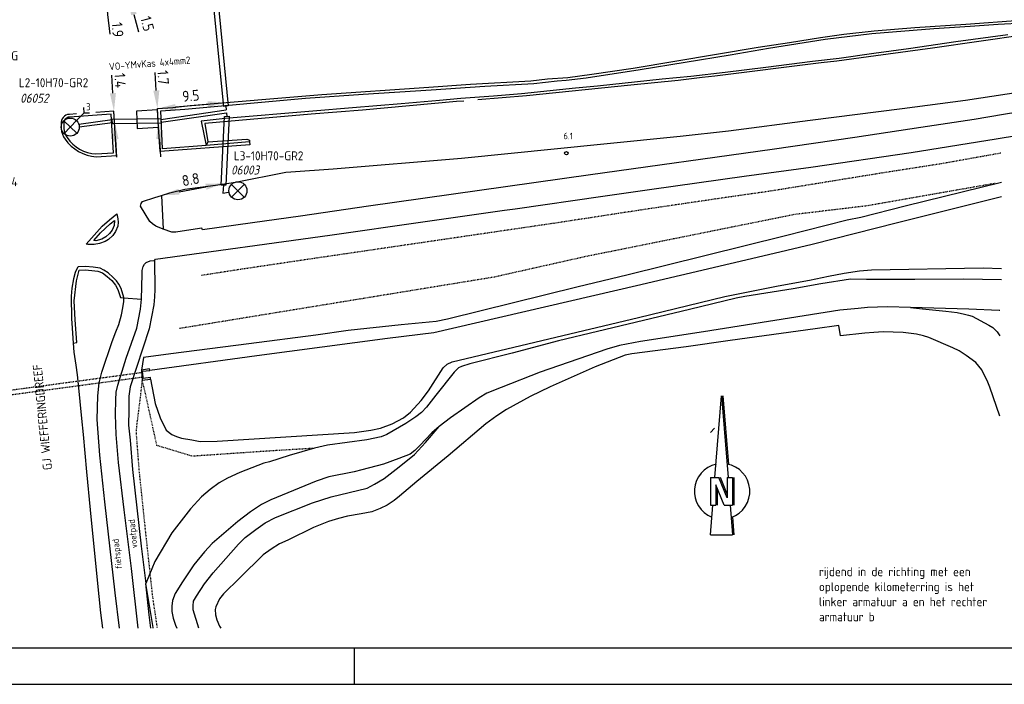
# Model space of a CAD drawing. Extents: x 130725 to 131355, y 479354 to 479502.
# Tile 7 of 19: x 131098 to 131235, y 479354 to 479446. Entities that reach past the tile are written whole.
import ezdxf
from ezdxf.enums import TextEntityAlignment as Align

# ---------------------------------------------------------------- set-up
doc = ezdxf.new("R2010")
doc.units = 0
doc.header["$LTSCALE"] = 5
doc.header["$MEASUREMENT"] = 0
doc.header["$PDMODE"] = 3
doc.linetypes.add('STIPPELFIJN', pattern=[0.003, 0.002, -0.001])
doc.layers.get('0').update_dxf_attribs({"linetype": 'CONTINUOUS'})
doc.layers.get('DEFPOINTS').update_dxf_attribs({"linetype": 'CONTINUOUS'})
for name, color, linetype in [('C00-F', 3, 'STIPPELFIJN'), ('C00-T', 3, 'STIPPELFIJN'), ('C000G5-VERH-050', 11, 'CONTINUOUS'), ('C002A5', 4, 'CONTINUOUS'), ('C06-F', 3, 'CONTINUOUS'), ('E00-F', 7, 'CONTINUOUS'), ('E00-T', 7, 'CONTINUOUS'), ('E01-F', 7, 'CONTINUOUS'), ('E01-T', 7, 'CONTINUOUS'), ('E02-F', 7, 'STIPPELFIJN'), ('K00-F', 7, 'CONTINUOUS'), ('K10-T', 4, 'STIPPELFIJN'), ('KADER1', 3, 'CONTINUOUS'), ('L02-F', 4, 'BESCH'), ('P02-F', 7, 'CONTINUOUS'), ('P02-T', 7, 'CONTINUOUS'), ('P03-T', 7, 'CONTINUOUS'), ('P04-D', 7, 'CONTINUOUS'), ('Q83-T', 7, 'CONTINUOUS'), ('SIV-OV-MAATVOERING', 6, 'CONTINUOUS'), ('SIV-OV-MANTELBUIS', 7, 'CONTINUOUS'), ('SIV-OV-NIEUW-ARM', 2, 'CONTINUOUS'), ('SIV-OV-NIEUW-KABEL', 3, 'CONTINUOUS'), ('SIV-TEKST-025', 7, 'CONTINUOUS')]:
    doc.layers.add(name, color=color, linetype=linetype)
doc.styles.add('ISO', font='ISO.shx')
doc.styles.get("Standard").update_dxf_attribs({"font": 'txt.shx'})
doc.linetypes.add('BESCH', pattern='A,0.005,[136,giskit.shx,S=0.001,R=0,X=0,Y=0.0002],0.005', length=0.01)
doc.dimstyles.get("Standard").update_dxf_attribs({"dimtxt": 0.18, "dimasz": 0.18, "dimexe": 0.18, "dimexo": 0.0625, "dimgap": 0.09, "dimtad": 0, "dimtih": 1, "dimtoh": 1, "dimdec": 4, "dimzin": 0, "dimtxsty": 'STANDARD', "dimcen": 0.09, "dimazin": 3, "dimtfac": 1, "dimtdec": 4, "dimtofl": 0, "dimtmove": 0, "dimatfit": 3, "dimtolj": 1, "dimtzin": 0})

# ---------------------------------------------------------------- blocks, each defined once
blk = doc.blocks.new('OV')
for p, q in [((-0.88, 0.88), (0.88, -0.88)), ((-0.88, -0.88), (0.88, 0.88))]:
    blk.add_line(p, q)
at = {"linetype": 'CONTINUOUS'}
blk.add_circle((0, 0), 1.25, dxfattribs=at)
at = {"layer": 'SIV-TEKST-025', "color": 2, "style": 'ISO'}
blk.add_attdef('MASTGEG.', (-2.7, 6.04), '', height=1.25, dxfattribs=at)
at = {"layer": 'SIV-TEKST-025', "color": 2, "style": 'ISO', "oblique": 13.5}
blk.add_attdef('MASTNR.', (-2.7, 3.8), '', height=1.25, dxfattribs=at)
blk = doc.blocks.new('PNH-A6')
at = {"layer": 'KADER1', "color": 21}
blk.add_line((1250, 10), (10, 10), dxfattribs=at)
at = {"layer": 'KADER1', "color": 7}
for p, q in [((840, 10), (840, 0)), ((0, 0), (1260, 0))]:
    blk.add_line(p, q, dxfattribs=at)
blk = doc.blocks.new('*D110')
at = {"layer": 'DEFPOINTS', "color": 0}
for p in [(131126.52, 479423.01), (131126.53, 479422.92), (131117.88, 479421.29)]:
    blk.add_point(p, dxfattribs=at)
at = {"layer": 'SIV-OV-MAATVOERING', "color": 0}
blk.add_line((131120.33, 479421.84), (131124.06, 479422.54), dxfattribs=at)
for points in [[(131123.98, 479422.95), (131124.14, 479422.13), (131126.52, 479423.01)], [(131120.25, 479422.25), (131120.4, 479421.43), (131117.87, 479421.38)]]:
    blk.add_solid(points, dxfattribs=at)
at = {"layer": 'SIV-OV-MAATVOERING', "color": 0, "insert": (131121.94, 479423.54), "char_height": 1.5, "attachment_point": 5, "rotation": 10.6744, "style": 'ISO'}
blk.add_mtext('\\A1;8.8', dxfattribs=at)
blk = doc.blocks.new('*D101')
at = {"layer": 'DEFPOINTS', "color": 0}
for p in [(131111.31, 479433), (131111.31, 479433), (131111.39, 479431.63)]:
    blk.add_point(p, dxfattribs=at)
at = {"layer": 'SIV-OV-MAATVOERING', "color": 0}
for p, q in [((131111.16, 479435.5), (131111.02, 479437.99)), ((131111.39, 479431.63), (131111.31, 479433)), ((131111.54, 479429.13), (131111.68, 479426.64))]:
    blk.add_line(p, q, dxfattribs=at)
for points in [[(131111.58, 479435.52), (131110.75, 479435.47), (131111.31, 479433)], [(131111.95, 479429.16), (131111.12, 479429.11), (131111.39, 479431.63)]]:
    blk.add_solid(points, dxfattribs=at)
at = {"layer": 'SIV-OV-MAATVOERING', "color": 0, "insert": (131112.17, 479437.26), "char_height": 1.5, "attachment_point": 5, "rotation": 273.372, "style": 'ISO'}
blk.add_mtext('\\A1;1.4', dxfattribs=at)
blk = doc.blocks.new('*D100')
at = {"layer": 'DEFPOINTS', "color": 0}
for p in [(131117.34, 479433.37), (131117.34, 479433.37), (131117.45, 479431.68)]:
    blk.add_point(p, dxfattribs=at)
at = {"layer": 'SIV-OV-MAATVOERING', "color": 0}
for p, q in [((131117.18, 479435.87), (131117.03, 479438.36)), ((131117.45, 479431.68), (131117.34, 479433.37)), ((131117.6, 479429.18), (131117.76, 479426.69))]:
    blk.add_line(p, q, dxfattribs=at)
for points in [[(131117.6, 479435.89), (131116.77, 479435.84), (131117.34, 479433.37)], [(131118.02, 479429.21), (131117.18, 479429.16), (131117.45, 479431.68)]]:
    blk.add_solid(points, dxfattribs=at)
at = {"layer": 'SIV-OV-MAATVOERING', "color": 0, "insert": (131118.13, 479437.68), "char_height": 1.5, "attachment_point": 5, "rotation": 273.5584, "style": 'ISO'}
blk.add_mtext('\\A1;1.7', dxfattribs=at)
blk = doc.blocks.new('*D99')
at = {"layer": 'DEFPOINTS', "color": 0}
for p in [(131126.81, 479434.2), (131126.81, 479434.2), (131117.34, 479433.37)]:
    blk.add_point(p, dxfattribs=at)
at = {"layer": 'SIV-OV-MAATVOERING', "color": 0}
blk.add_line((131119.83, 479433.59), (131124.32, 479433.98), dxfattribs=at)
for points in [[(131119.79, 479434), (131119.87, 479433.17), (131117.34, 479433.37)], [(131124.29, 479434.4), (131124.36, 479433.57), (131126.81, 479434.2)]]:
    blk.add_solid(points, dxfattribs=at)
at = {"layer": 'SIV-OV-MAATVOERING', "color": 0, "insert": (131121.96, 479435.15), "char_height": 1.5, "attachment_point": 5, "rotation": 5.0015, "style": 'ISO'}
blk.add_mtext('\\A1;9.5', dxfattribs=at)
blk = doc.blocks.new('*D91')
at = {"layer": 'DEFPOINTS', "color": 0}
for p in [(131113.04, 479450.37), (131113.04, 479450.37), (131113.44, 479448.83)]:
    blk.add_point(p, dxfattribs=at)
at = {"layer": 'SIV-OV-MAATVOERING', "color": 0}
for p, q in [((131112.41, 479452.79), (131111.78, 479455.21)), ((131113.44, 479448.83), (131113.04, 479450.37)), ((131114.07, 479446.41), (131114.7, 479443.99))]:
    blk.add_line(p, q, dxfattribs=at)
for points in [[(131112.82, 479452.89), (131112.01, 479452.68), (131113.04, 479450.37)], [(131114.47, 479446.51), (131113.67, 479446.3), (131113.44, 479448.83)]]:
    blk.add_solid(points, dxfattribs=at)
at = {"layer": 'SIV-OV-MAATVOERING', "color": 0, "insert": (131115.93, 479445.13), "char_height": 1.5, "attachment_point": 5, "rotation": 284.5653, "style": 'ISO'}
blk.add_mtext('\\A1;1.5', dxfattribs=at)
blk = doc.blocks.new('AO')
at = {"linetype": 'CONTINUOUS'}
for p, q in [((0.88, 0.88), (1.94, 1.94)), ((1.94, 1.94), (1.94, 2.69)), ((1.94, 1.94), (2.69, 1.94)), ((-0.88, -0.88), (0.88, 0.88)), ((0.88, -0.88), (-0.88, 0.88))]:
    blk.add_line(p, q, dxfattribs=at)
blk.add_circle((0, 0), 1.25, dxfattribs=at)
at = {"layer": 'SIV-TEKST-025', "color": 2, "style": 'ISO'}
for tag, p, height in [('MASTGEG.', (-1.52, 8.17), 1.25), ('VLAGGEN', (2.23, 2.29), 1)]:
    blk.add_attdef(tag, p, '', height=height, dxfattribs=at)
at = {"layer": 'SIV-TEKST-025', "color": 2, "style": 'ISO', "oblique": 13.5}
blk.add_attdef('MASTNR.', (-1.34, 6.27), '', height=1.25, dxfattribs=at)
blk = doc.blocks.new('RONDJE', base_point=(20, 20))
blk.add_circle((20, 20), 0.237)
blk = doc.blocks.new('83')
at = {"linetype": 'CONTINUOUS'}
blk.add_blockref('RONDJE', (0, 0), dxfattribs=at)
at = {"linetype": 'CONTINUOUS', "style": 'ISO'}
blk.add_attdef('83', (0.6, 0), '', height=0.9, dxfattribs=at)

msp = doc.modelspace()

# ---------------------------------------------------------------- linework, layer by layer
at = {"layer": 'C00-F', "color": 8, "flags": 128}
for points in [[(131123.447, 479410.289), (131128.659, 479411.098), (131139.079, 479412.645), (131173.008, 479417.615), (131184.739, 479419.414), (131196.829, 479421.191), (131202.229, 479421.956), (131219.553, 479424.765), (131226.041, 479425.771), (131233.994, 479427.189), (131234.32966308, 479427.25108464)], [(131115.211, 479395.743), (131114.959, 479393.481), (131114.425, 479389.293), (131114.373, 479388.429), (131114.776, 479383.229), (131115.665, 479374.713), (131116.64, 479365.773), (131117.29673127, 479361.370389)], [(131139.08492467, 479386.29230147), (131133.117, 479385.933), (131122.564, 479385.215), (131122.116, 479385.207), (131117.267, 479386.678), (131115.436, 479394.961), (131115.211, 479395.743)]]:
    msp.add_lwpolyline(points, dxfattribs=at)
at = {"layer": 'C00-T', "color": 8, "flags": 128}
msp.add_lwpolyline([(131120.38, 479402.93), (131164.04, 479410.06), (131176.65, 479412.89), (131205.72, 479418.74), (131215.76, 479419.94), (131233.56, 479423.06)], dxfattribs=at)
at = {"layer": 'C000G5-VERH-050', "flags": 128}
for points in [[(131121.86752931, 479433.79084722), (131140.14, 479435.299), (131154.941, 479436.356), (131160.731, 479436.747), (131169.075, 479437.232), (131171.404, 479437.474), (131174.239, 479437.685), (131177.567, 479438.139), (131183.285, 479438.957), (131200.622, 479441.863), (131204.937, 479442.525), (131209.234, 479443.222), (131212.471, 479443.676), (131216.67, 479444.159), (131222.315, 479444.613), (131229.404, 479445.08), (131236.91253075, 479445.62411424)], [(131237.63713089, 479443.56684815), (131224.771, 479441.764), (131216.906, 479440.689), (131211.503, 479439.926), (131209.345, 479439.692), (131194.621, 479437.847), (131192.835, 479437.675), (131189.538, 479437.281), (131182.978, 479436.593), (131168.501, 479435.119), (131161.72809691, 479434.57075058)], [(131117.88093212, 479421.34322345), (131119.071, 479421.705), (131121.144, 479422.187), (131125.398, 479422.758), (131128.169, 479423.19), (131135.122, 479424.575), (131135.806, 479424.607), (131141.711, 479425.022), (131159.506, 479426.509), (131179.235, 479428.48), (131189.776, 479429.552), (131196.505, 479430.279), (131207.804, 479431.765), (131220.553, 479433.39), (131229.333, 479434.531), (131250.914, 479437.816)], [(131117.34941009, 479433.21867943), (131117.34, 479433.37), (131119.46979974, 479433.53851826), (131121.86752931, 479433.79084722)], [(131159.81557375, 479434.41593666), (131158.791, 479434.333), (131145.771, 479433.152), (131138.666, 479432.589), (131131.78, 479432.001), (131123.92610208, 479431.28841866)], [(131117.49989465, 479430.79872315), (131117.34941009, 479433.21867943)], [(131240.016, 479433.412), (131234.619, 479432.564), (131230.529, 479431.838), (131223.139, 479430.751), (131213.985, 479429.369), (131202.568, 479427.71), (131177.382, 479424.184), (131146.58, 479419.825), (131137.182, 479418.476), (131130.498, 479417.558), (131123.604, 479416.587), (131123.483, 479416.778), (131120.785, 479416.362), (131119.868, 479416.241), (131119.349, 479416.258), (131118.13000505, 479416.64101141)], [(131115.14092087, 479406.96700211), (131115.233, 479410.42), (131115.233, 479410.952), (131115.35, 479411.484), (131115.531, 479411.814), (131115.786, 479412.059), (131116.326, 479412.272), (131116.911, 479412.336), (131117.081, 479412.506), (131141.248, 479415.847), (131154.125, 479417.667), (131165.444, 479419.306), (131166.939, 479419.496), (131179.054, 479421.219), (131185.87, 479422.219), (131198.664, 479424.005), (131207.925, 479425.257), (131221.803, 479427.3), (131233.595, 479429.173), (131245.707, 479431.172)], [(131123.92610208, 479431.28841866), (131124.33, 479428.78)], [(131130.12, 479428.78), (131130.16, 479428.35), (131117.71, 479427.42), (131117.49989465, 479430.79872315)], [(131124.33, 479428.78), (131129.72, 479429.14), (131130.09, 479428.98), (131130.12, 479428.78)], [(131118.13000505, 479416.64101141), (131117.118, 479417.089), (131116.669, 479417.401), (131116.271, 479417.73), (131115.008, 479419.842), (131115.077, 479420.222), (131115.283, 479420.51), (131116.961, 479421.064), (131117.88093212, 479421.34322345)], [(131107.464, 479414.604), (131109.695, 479417.063), (131110.708, 479417.959), (131111.698, 479418.782), (131111.841, 479418.102), (131111.889, 479417.636), (131111.829, 479417.087), (131111.543, 479416.335), (131111.174, 479415.774), (131110.553, 479415.213), (131110.088, 479414.938), (131109.325, 479414.652), (131108.562, 479414.533), (131107.703, 479414.557), (131107.464, 479414.604)], [(131112.701, 479407.213), (131112.31, 479408.431), (131111.989, 479409.054), (131111.643, 479409.489), (131111.189, 479409.983), (131110.518, 479410.596), (131109.917, 479410.99), (131109.384, 479411.237), (131108.446, 479411.405), (131107.344, 479411.474), (131106.356, 479411.455), (131106.248, 479411.336), (131105.912, 479410.664), (131105.688, 479409.766), (131105.49, 479408.481), (131105.362, 479407.384), (131105.41, 479404.272), (131105.528, 479402.947), (131105.6764971, 479400.88396388)], [(131105.6764971, 479400.88396388), (131105.766, 479399.633), (131106.043, 479397.826), (131106.221, 479396.475), (131106.368, 479395.143), (131106.804, 479390.404), (131107.04, 479388.204), (131107.501, 479383.018), (131108.028, 479377.749), (131108.972, 479368.005), (131109.436, 479363.51), (131109.71082613, 479361.370389)]]:
    msp.add_lwpolyline(points, dxfattribs=at)
for points in [[(131106.13015841, 479432.63959049), (131105.13000023, 479432.57000023, 0.4442936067), (131103.9800001, 479431.23000008)], [(131103.9800001, 479431.23000008), (131103.97999998, 479430.58, 0.1231056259), (131104.53000003, 479429.1300002, 0.2198388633), (131108.83999989, 479426.68000031), (131111.67, 479426.89), (131111.31, 479433), (131108.78058286, 479432.82400505)]]:
    msp.add_lwpolyline(points, format="xyb", dxfattribs=at)
at = {"layer": 'C002A5', "color": 2}
for p, q in [((131194.61697492, 479382.24890657), (131195.52171115, 479393.55810956)), ((131195.52171115, 479393.55810956), (131196.42644739, 479382.24890657)), ((131195.71470077, 479393.55810956), (131196.47387045, 479384.06848854)), ((131193.98271115, 479382.24890657), (131193.98271115, 479378.40140657)), ((131196.29121115, 479379.43737765), (131195.16659959, 479382.24890657)), ((131196.29121115, 479379.95536319), (131195.3737938, 479382.24890657)), ((131196.29121115, 479382.24890657), (131196.29121115, 479379.43737765)), ((131197.06071115, 479382.24890657), (131197.06071115, 479378.40140657)), ((131197.25308615, 479382.24890657), (131197.25308615, 479378.40140657)), ((131194.75221115, 479381.21293549), (131194.75221115, 479378.40140657)), ((131195.87682272, 479378.40140657), (131194.75221115, 479381.21293549)), ((131194.94458615, 479380.73199799), (131194.94458615, 479378.40140657)), ((131193.98271115, 479374.32060956), (131194.30917492, 479378.40140657)), ((131196.73424739, 479378.40140657), (131197.06071115, 479374.32060956)), ((131197.057998, 479376.76689416), (131197.25370077, 479374.32060956)), ((131193.98271115, 479374.32060956), (131197.06071115, 479374.32060956))]:
    msp.add_line(p, q, dxfattribs=at)
at = {"layer": 'C002A5', "color": 2, "linetype": 'CONTINUOUS'}
for p, q in [((131193.98271115, 479382.24890657), (131195.16659959, 479382.24890657)), ((131196.29121115, 479382.24890657), (131197.06071115, 479382.24890657)), ((131193.98271115, 479378.40140657), (131194.75221115, 479378.40140657)), ((131195.87682272, 479378.40140657), (131197.06071115, 479378.40140657))]:
    msp.add_line(p, q, dxfattribs=at)
for start, end in [(102.7267556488, 248.1254017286), (289.1674947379, 79.9803477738)]:
    msp.add_arc((131195.60924947, 479380.32515657), 3.84188804, start, end, dxfattribs=at)
at = {"layer": 'C06-F', "color": 8, "flags": 128}
for points in [[(131234.32966308, 479423.10861262), (131220.988, 479419.842), (131214.833, 479418.299), (131212.923, 479417.899), (131204.214, 479415.696), (131182.395, 479410.302), (131175.646, 479408.654), (131157.55, 479404.189), (131155.977, 479403.861), (131151.114, 479403.391), (131143.797, 479402.612), (131139.309, 479401.99), (131130.007, 479400.792), (131122.789, 479399.837), (131119.18, 479399.386), (131115.415, 479398.884), (131115.114, 479397.128)], [(131234.32966308, 479409.63933384), (131229.056, 479409.754), (131222.318, 479409.703), (131215.61, 479409.701), (131213.41, 479409.72), (131209.286, 479409.074), (131205.444, 479408.397), (131198.74, 479407.31), (131197.548, 479407.092), (131191.099, 479405.529), (131178.357, 479402.473), (131172.932, 479401.188), (131166.492, 479399.493), (131160.627, 479398), (131159.473, 479397.646), (131159.083, 479397.425), (131158.489, 479396.831), (131155.948, 479393.679), (131154.624, 479391.981), (131153.949, 479391.274), (131153.173, 479390.664), (131151.781, 479389.73), (131149.134, 479388.218), (131148.36, 479387.865), (131146.358, 479387.474), (131140.9, 479386.746), (131139.08492467, 479386.29230147)], [(131221.72386765, 479405.82467737), (131218.549, 479405.919), (131215.779, 479405.812), (131214.469, 479405.661), (131211.913, 479405.446), (131193.014, 479402.421), (131184.309, 479401.072), (131181.375, 479400.558), (131179.644, 479400.024), (131170.388, 479396.821), (131164.988, 479394.74), (131163.013, 479393.944), (131161.923, 479393.31), (131157.95, 479390.516), (131156.38495566, 479389.30305033)], [(131221.72386765, 479405.82467737), (131223.398, 479405.62), (131226.615, 479405.302), (131228.2, 479405.098), (131229.215, 479404.895), (131229.758, 479404.759), (131230.252, 479404.591), (131232.573, 479403.367), (131233.113, 479403.029), (131233.736, 479402.417), (131234.11, 479401.885), (131234.11756575, 479401.87120364)], [(131234.03131478, 479405.39682589), (131229.817, 479405.574), (131221.72386765, 479405.82467737)], [(131234.11756575, 479390.73452185), (131232.731, 479394.746), (131232.46, 479395.479), (131231.599, 479397.146), (131230.797, 479398.184), (131229.416, 479399.167), (131228.454, 479399.777), (131227.582, 479400.219), (131224.269, 479401.67), (131223.515, 479401.885), (131222.553, 479402.089), (131220.684, 479402.327), (131217.924, 479402.417), (131216.66, 479402.36), (131215.381, 479402.258), (131212.023, 479401.884), (131211.808, 479403.312), (131208.501, 479402.836), (131196.703, 479401.228), (131190.609, 479400.366), (131183.089, 479399.369), (131182.174, 479399.222), (131178.029, 479397.601), (131171.786, 479394.818), (131169.018, 479393.462), (131165.711, 479391.649), (131164.369, 479390.806), (131162.862, 479389.695), (131157.627, 479385.258), (131153.306, 479381.691), (131150.888, 479379.658), (131150.129, 479379.057), (131149.189, 479378.434), (131148.204, 479377.935), (131147.064, 479377.506), (131145.58, 479377.2), (131143.704, 479376.895), (131142.428, 479376.579), (131141.058, 479376.16), (131138.974, 479375.333), (131135.415, 479373.581), (131134.26, 479373.048), (131133.105, 479372.312), (131131.999, 479371.543), (131128.74, 479368.361), (131126.513, 479366.134), (131125.936, 479365.433), (131125.449, 479364.323), (131125.358, 479363.976), (131125.403, 479363.239), (131125.585, 479362.502), (131125.947, 479361.664), (131126.12175859, 479361.370389)], [(131156.38495566, 479389.30305033), (131155.38, 479388.418), (131153.727, 479386.699), (131153.024, 479385.996), (131152.358, 479385.502), (131150.797, 479384.881), (131148.671, 479384.108), (131145.686, 479383.291), (131144.599, 479383.036), (131141.078, 479382.348), (131139.36, 479381.725), (131133.046, 479379.145), (131131.773, 479378.488), (131130.248, 479377.478), (131128.466, 479376.145), (131124.901, 479373.115), (131123.851, 479371.945), (131122.391, 479370.14), (131120.788, 479367.805), (131119.779, 479366.15), (131119.414, 479365.205), (131119.328, 479364.431), (131119.328, 479363.657), (131119.521, 479362.776), (131119.822, 479361.787), (131120.00857218, 479361.370389)], [(131123.05285012, 479361.370389), (131122.289, 479363.925), (131122.27, 479364.446), (131122.356, 479365.09), (131122.732, 479365.81), (131123.859, 479367.498), (131125.059, 479369.037), (131128.559, 479373.013), (131129.5, 479373.911), (131130.982, 479375.029), (131132.249, 479375.953), (131133.709, 479376.705), (131138.834, 479378.719), (131141.432, 479379.557), (131146.403, 479380.783), (131147.434, 479381.341), (131148.744, 479382.094), (131150.827, 479383.727), (131152.953, 479385.425), (131154.491, 479387.091), (131156.38495566, 479389.30305033)], [(131139.08492467, 479386.29230147), (131135.582, 479385.305), (131132.866, 479384.439), (131132.103, 479384.218), (131128.743, 479382.961), (131127.052, 479382.148), (131125.898, 479381.502), (131124.642, 479380.602), (131123.454, 479379.549), (131121.917, 479377.891), (131119.355, 479374.578), (131116.966, 479370.596), (131115.72845384, 479367.54394311)], [(131116.75085722, 479361.370389), (131116.741, 479361.442), (131115.72845384, 479367.54394311)]]:
    msp.add_lwpolyline(points, dxfattribs=at)
at = {"layer": 'E00-F', "color": 8, "flags": 128}
msp.add_lwpolyline([(131112.69783441, 479407.15605547), (131115.14092087, 479406.96700211)], dxfattribs=at)
at = {"layer": 'E00-T', "color": 8, "flags": 128}
for points in [[(131117.34941009, 479433.21867943), (131114.44, 479433.02), (131114.53, 479430.6), (131117.49989465, 479430.79872315)], [(131117.37, 479433.22), (131117.34941009, 479433.21867943)], [(131117.49989465, 479430.79872315), (131117.52, 479430.8)]]:
    msp.add_lwpolyline(points, dxfattribs=at)
at = {"layer": 'E01-F', "color": 8, "flags": 128}
for points in [[(131121.13, 479433.31), (131137.88, 479434.833), (131145.866, 479435.374), (131155.279, 479435.962), (131162.704, 479436.453), (131169.488, 479436.866), (131172.75, 479437.234), (131174.005, 479437.308), (131176.785, 479437.652), (131184.253, 479438.788), (131196.722, 479440.831), (131202.054, 479441.764), (131209.914, 479442.967), (131216.351, 479443.777), (131224.957, 479444.465), (131229.971, 479444.781), (131233.874, 479445.052), (131237.448, 479445.262)], [(131235.209, 479443.612), (131228.008, 479442.617), (131221.435, 479441.67), (131216.655, 479441.019), (131211.814, 479440.331), (131208.16, 479439.888), (131201.662, 479439.063), (131196.02, 479438.376), (131191.283, 479437.835), (131187.309, 479437.441), (131178.331, 479436.494), (131175.285, 479436.211), (131167.823, 479435.427), (131163.94, 479435.095), (131159.383, 479434.749), (131156.435, 479434.478), (131151.137, 479434.023), (131144.376, 479433.494), (131138.882, 479433.001), (131126.743, 479431.986), (131123.41969655, 479431.61444335)], [(131117.88093212, 479421.34322345), (131118.13000505, 479416.64101141)], [(131108.514, 479415.07), (131109.456, 479416.144), (131110.792, 479417.398), (131111.364, 479417.851), (131111.317, 479417.159), (131111.042, 479416.502), (131110.696, 479416.037), (131110.184, 479415.595), (131109.611, 479415.285), (131108.812, 479415.058), (131108.514, 479415.07)], [(131116.911, 479412.336), (131116.961, 479408.32), (131116.934, 479407.294), (131116.83, 479406.181), (131116.202, 479402.829), (131113.567, 479394.789), (131113.462, 479394.169), (131113.376, 479393.498), (131113.357, 479391.581), (131113.308, 479389.509), (131113.537, 479387.402), (131113.869, 479383.347), (131115.079, 479372.75), (131115.72845384, 479367.54394311)], [(131105.6764971, 479400.88396388), (131106.148, 479400.96), (131105.923, 479404.086), (131105.811, 479406.706), (131106.129, 479409.512), (131106.503, 479410.972), (131107.307, 479411.01), (131108.223, 479410.954), (131109.065, 479410.841), (131109.701, 479410.598), (131110.374, 479410.111), (131111.029, 479409.568), (131111.515, 479408.913), (131111.851, 479408.317), (131112.206, 479407.194), (131112.69783441, 479407.15605547)], [(131112.06362399, 479361.370389), (131111.496, 479366.245), (131110.061, 479378.895), (131109.37, 479385.352), (131108.974, 479390.299), (131109.053, 479393.561), (131109.246, 479395.349), (131109.641, 479396.851), (131111.039, 479401.092), (131111.592, 479402.434), (131111.967, 479403.462), (131112.362, 479404.766), (131112.562, 479405.751), (131112.701, 479406.64), (131112.69783441, 479407.15605547)], [(131114.64289083, 479361.370389), (131113.737, 479369.62), (131112.739, 479377.744), (131111.952, 479384.314), (131111.633, 479388.19), (131111.528, 479390.993), (131111.551, 479393.008), (131111.636, 479394.073), (131111.87, 479395.031), (131112.994, 479398.788), (131114.503, 479402.957), (131114.992, 479405.597), (131115.14092087, 479406.96700211)], [(131112.69783441, 479407.15605547), (131112.701, 479407.213)], [(131194.57581072, 479389.07472791), (131194.02181072, 479388.50272791)], [(131116.39912524, 479361.370389), (131116.176, 479363.221), (131115.72845384, 479367.54394311)]]:
    msp.add_lwpolyline(points, dxfattribs=at)
at = {"layer": 'E01-T', "color": 8, "flags": 128}
msp.add_lwpolyline([(131104.36000039, 479431.26000027), (131104.35000025, 479430.61000016, 0.1405989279), (131104.83000065, 479429.35000038, 0.2439209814), (131108.82000024, 479427.09000027), (131111.26, 479427.24), (131110.94, 479432.6), (131105.15000023, 479432.19000007, 0.4417734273), (131104.36000039, 479431.26000027)], format="xyb", dxfattribs=at)
for points in [[(131124.11, 479428.26), (131118.06, 479427.79), (131117.79, 479433.07), (131121.13, 479433.31)], [(131123.41969655, 479431.61444335), (131124.11, 479428.26)], [(131130.12, 479428.78), (131124.11, 479428.26)], [(131124.33, 479428.78), (131124.11, 479428.26)]]:
    msp.add_lwpolyline(points, dxfattribs=at)
at = {"layer": 'E02-F', "color": 8, "flags": 128}
msp.add_lwpolyline([(131234.11756575, 479405.39318826), (131234.03131478, 479405.39682589)], dxfattribs=at)
at = {"layer": 'K00-F', "color": 8, "flags": 128}
for points in [[(131116.392, 479395.862), (131116.389, 479396.095), (131115.369, 479395.986), (131115.28, 479396.994), (131116.267, 479397.076), (131116.243, 479397.31), (131115.114, 479397.128), (131115.211, 479395.743)], [(131115.211, 479395.743), (131116.392, 479395.862)]]:
    msp.add_lwpolyline(points, dxfattribs=at)
at = {"layer": 'K10-T', "color": 8, "flags": 128}
msp.add_lwpolyline([(131115.28441203, 479396.78730953), (131080.43091203, 479392.08780953), (131080.51108797, 479391.49319047), (131115.36458797, 479396.19269047)], close=True, dxfattribs=at)
at = {"layer": 'L02-F', "color": 8, "linetype": 'BESCH', "flags": 128}
msp.add_lwpolyline([(131234.32966308, 479421.13152018), (131219.929, 479417.541), (131208.075, 479414.555), (131202.847, 479413.285), (131183.743, 479408.817), (131155.654, 479402.302), (131149.247, 479401.516), (131131.111, 479399.101), (131116.267, 479397.076)], dxfattribs=at)
at = {"layer": 'L02-F', "color": 8, "flags": 128}
msp.add_lwpolyline([(131116.392, 479395.862), (131117.04, 479392.497), (131117.718, 479390.523), (131118.56, 479388.796), (131119.32, 479388.221), (131119.977, 479387.933), (131120.655, 479387.707), (131122.092, 479387.46), (131123.242, 479387.213), (131125.595, 479387.272), (131144.659, 479388.503), (131146.898, 479388.791), (131148.244, 479389.077), (131149.887, 479389.693), (131151.428, 479390.516), (131152.413, 479391.297), (131153.892, 479392.9), (131154.892, 479394.271), (131156.925, 479397.437), (131157.48, 479397.931), (131158.172, 479398.266), (131184.007, 479404.441), (131195.996, 479407.337), (131203.373, 479408.807), (131207.712, 479409.575), (131210.33631508, 479410.15356585), (131212.522, 479410.556), (131214.658, 479410.873), (131216.31018517, 479411.02190593), (131231.789, 479411.308), (131234.32966308, 479411.21698637)], dxfattribs=at)
at = {"layer": 'SIV-OV-MAATVOERING', "flags": 128}
msp.add_lwpolyline([(131107.714, 479454.893), (131108.6, 479453.571), (131108.9142515, 479453.03448221), (131109.95961319, 479450.75669451), (131110.093, 479450.27), (131110.208, 479448.879), (131110.41222838, 479446.38735581), (131110.75247022, 479443.70446603)], dxfattribs=at)
at = {"layer": 'SIV-OV-MANTELBUIS', "flags": 128}
for points in [[(131125.52263174, 479450.36876301), (131127.15830282, 479433.75062345), (131126.52167832, 479433.66035435), (131124.89950276, 479450.26872732)], [(131117.85838699, 479431.36004506), (131111.12174028, 479431.27845938), (131111.08340384, 479431.92030794), (131117.80922155, 479431.98923472)], [(131127.28088817, 479432.29943074), (131126.80366311, 479422.7495638), (131126.16067506, 479422.75193567), (131126.64984811, 479432.29019397)]]:
    msp.add_lwpolyline(points, close=True, dxfattribs=at)
at = {"layer": 'SIV-OV-NIEUW-KABEL'}
for p, q in [((131126.83999057, 479433.7054889), (131126.88494534, 479433.19968361)), ((131117.80487951, 479431.87253723), (131126.88494534, 479433.19968361)), ((131117.86272903, 479431.47674255), (131126.93160412, 479432.80225328)), ((131126.92041337, 479432.80061764), (131126.96536814, 479432.29481236)), ((131111.07564266, 479431.79756239), (131106.45258892, 479431.16936141)), ((131111.12950146, 479431.40120494), (131106.50644772, 479430.77300396))]:
    msp.add_line(p, q, dxfattribs=at)
at = {"layer": 'SIV-OV-NIEUW-KABEL', "flags": 128}
msp.add_lwpolyline([(131126.48216908, 479422.75074973), (131126.41652131, 479421.65168849), (131127.2088838, 479421.77521812)], dxfattribs=at)

# ---------------------------------------------------------------- block references
at = {"layer": 'Q83-T'}
ref = msp.add_blockref('83', (131174.01708873, 479427.17463304), dxfattribs=at)
ref.add_attrib('83', '6.1', (131173.63597273, 479429.12355476), dxfattribs={"layer": '0', "color": 0, "height": 0.9, "style": 'ISO'})
at = {"layer": 'SIV-OV-MAATVOERING', "xscale": 0.5, "yscale": 0.5, "zscale": 0.5}
msp.add_blockref('PNH-A6', (130724.59881966, 479353.58997539), dxfattribs=at)
at = {"layer": 'SIV-OV-NIEUW-ARM'}
ref = msp.add_blockref('AO', (131105.25685837, 479430.80504225), dxfattribs=dict(at, rotation=0.9926290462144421))
ref.add_attrib('MASTGEG.', 'L2-10H70-GR2', (131098.13199095, 479436.32985707), dxfattribs={"layer": 'SIV-TEKST-025', "color": 2, "height": 1.25, "style": 'ISO'})
ref.add_attrib('MASTNR.', '06052', (131098.31074404, 479434.18580686), dxfattribs={"layer": 'SIV-TEKST-025', "color": 2, "height": 1.25, "style": 'ISO', "oblique": 13.5})
ref.add_attrib('VLAGGEN', '3 ', (131107.44877448, 479433.1303596), dxfattribs={"layer": 'SIV-TEKST-025', "color": 2, "height": 1, "style": 'ISO'})
ref = msp.add_blockref('OV', (131128.49953466, 479421.9761724), dxfattribs=at)
ref.add_attrib('MASTGEG.', 'L3-10H70-GR2', (131127.93145694, 479426.19943812), dxfattribs={"layer": 'SIV-TEKST-025', "color": 2, "height": 1.25, "style": 'ISO'})
ref.add_attrib('MASTNR.', '06003', (131127.53698739, 479424.22880962), dxfattribs={"layer": 'SIV-TEKST-025', "color": 2, "height": 1.25, "style": 'ISO', "oblique": 13.5})
ref = msp.add_blockref('AO', (131092.65426514, 479417.13004484), dxfattribs=at)
ref.add_attrib('MASTGEG.', 'L1-10H100-GR4', (131087.92225087, 479422.61132796), dxfattribs={"layer": 'SIV-TEKST-025', "color": 2, "height": 1.25, "style": 'ISO'})
ref.add_attrib('MASTNR.', '06001', (131087.80487305, 479420.77405411), dxfattribs={"layer": 'SIV-TEKST-025', "color": 2, "height": 1.25, "style": 'ISO', "oblique": 13.5})
ref.add_attrib('VLAGGEN', '3', (131094.8861356, 479419.41704096), dxfattribs={"layer": 'SIV-TEKST-025', "color": 2, "height": 1, "style": 'ISO'})

# ---------------------------------------------------------------- texts
at = {"layer": 'P02-F', "color": 2, "style": 'ISO'}
msp.add_text('GJ WIEFFERINGDREEF', height=1.25, rotation=95.648569, dxfattribs=at).set_placement((131101.38891383, 479390.59288861), align=Align.MIDDLE)
at = {"layer": 'P02-T', "color": 2, "style": 'ISO'}
msp.add_text('GOOILANDSE WEG', height=1.25, rotation=0.2051208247, dxfattribs=at).set_placement((131091.81391092, 479440.03556724), align=Align.CENTER)
at = {"layer": 'P03-T', "color": 8, "style": 'ISO'}
msp.add_text('fietspad', height=0.9, rotation=97.0034616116, dxfattribs=at).set_placement((131112.18471669, 479371.69896966), align=Align.CENTER)
at = {"layer": 'P04-D', "color": 8, "style": 'ISO'}
msp.add_text('voetpad', height=0.9, rotation=95.651403, dxfattribs=at).set_placement((131114.050107, 479374.458911), align=Align.MIDDLE)
at = {"layer": 'SIV-OV-MAATVOERING', "color": 2, "style": 'ISO'}
for s, p in [('rijdend in de richting met een', (131209.03390816, 479368.57305045)), ('oplopende kilometerring is het', (131209.03390816, 479366.48971712)), ('linker armatuur a en het rechter', (131209.03390816, 479364.40638378)), ('armatuur b', (131209.03390816, 479362.32305045))]:
    msp.add_text(s, height=1.25, dxfattribs=at).set_placement(p)
at = {"layer": 'SIV-OV-MAATVOERING', "insert": (131111.80797711, 479444.29615026), "char_height": 1.5, "width": 1, "attachment_point": 5, "rotation": 275, "style": 'ISO'}
msp.add_mtext('\\A1;1.9', dxfattribs=at)
at = {"layer": 'SIV-TEKST-025', "style": 'ISO'}
msp.add_text('VO-YMvKas 4x4mm2', height=1, rotation=4.793211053, dxfattribs=at).set_placement((131110.6664132, 479438.66202806))

# ---------------------------------------------------------------- dimensions: what is measured, and where the dimension line sits
at = {"layer": 'SIV-OV-MAATVOERING'}
for base, p1, p2, angle, text, picture, middle in [((131113.04082624, 479450.36995879), (131113.4411047, 479448.82943867), (131113.04082624, 479450.36995879), 104.5652705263, '1.5', '*D91', (131115.9261741, 479445.12828677)), ((131117.34000059, 479433.37000004), (131117.44509765, 479431.67991888), (131117.34, 479433.37), 93.5583545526, '1.7', '*D100', (131118.12523092, 479437.68265141)), ((131111.31, 479433), (131111.39072231, 479431.62996297), (131111.31, 479433), 93.3719577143, '1.4', '*D101', (131112.17009354, 479437.25747743))]:
    dim = msp.add_linear_dim(base=base, p1=p1, p2=p2, angle=angle, text=text, dimstyle='STANDARD', override={"dimtxt": 1.5, "dimasz": 2.5, "dimexe": 1.25, "dimexo": 0.625, "dimgap": 0.625, "dimtad": 1, "dimtih": 0, "dimtoh": 0, "dimzin": 8, "dimtxsty": 'ISO', "dimcen": 2.5, "dimse1": 1, "dimse2": 1, "dimtofl": 1, "dimtmove": 2}, dxfattribs=at)
    dim.commit()
    dim.dimension.update_dxf_attribs({"geometry": picture, "text_midpoint": middle, "dimtype": 161})
dim = msp.add_aligned_dim(p1=(131117.34, 479433.37), p2=(131126.81420841, 479434.1991307), distance=0, text='9.5', dimstyle='STANDARD', override={"dimtxt": 1.5, "dimasz": 2.5, "dimexe": 1.25, "dimexo": 0.625, "dimgap": 0.625, "dimtad": 1, "dimtih": 0, "dimtoh": 0, "dimzin": 8, "dimtxsty": 'ISO', "dimcen": 2.5, "dimse1": 1, "dimse2": 1, "dimtofl": 1, "dimtmove": 2}, dxfattribs=at)
dim.commit()
dim.dimension.update_dxf_attribs({"geometry": '*D99', "text_midpoint": (131121.95722993, 479435.15432998)})
dim = msp.add_aligned_dim(p1=(131117.88351397, 479421.2944811), p2=(131126.53123496, 479422.92448772), distance=0.08228863, dimstyle='STANDARD', override={"dimtxt": 1.5, "dimasz": 2.5, "dimexe": 1.25, "dimexo": 0.625, "dimgap": 0.625, "dimtad": 1, "dimtih": 0, "dimtoh": 0, "dimzin": 8, "dimtxsty": 'ISO', "dimcen": 2.5, "dimse1": 1, "dimse2": 1, "dimtofl": 1, "dimtmove": 2}, dxfattribs=at)
dim.commit()
dim.dimension.update_dxf_attribs({"geometry": '*D110', "text_midpoint": (131121.93744377, 479423.54155549)})

doc.saveas('drawing.dxf')
